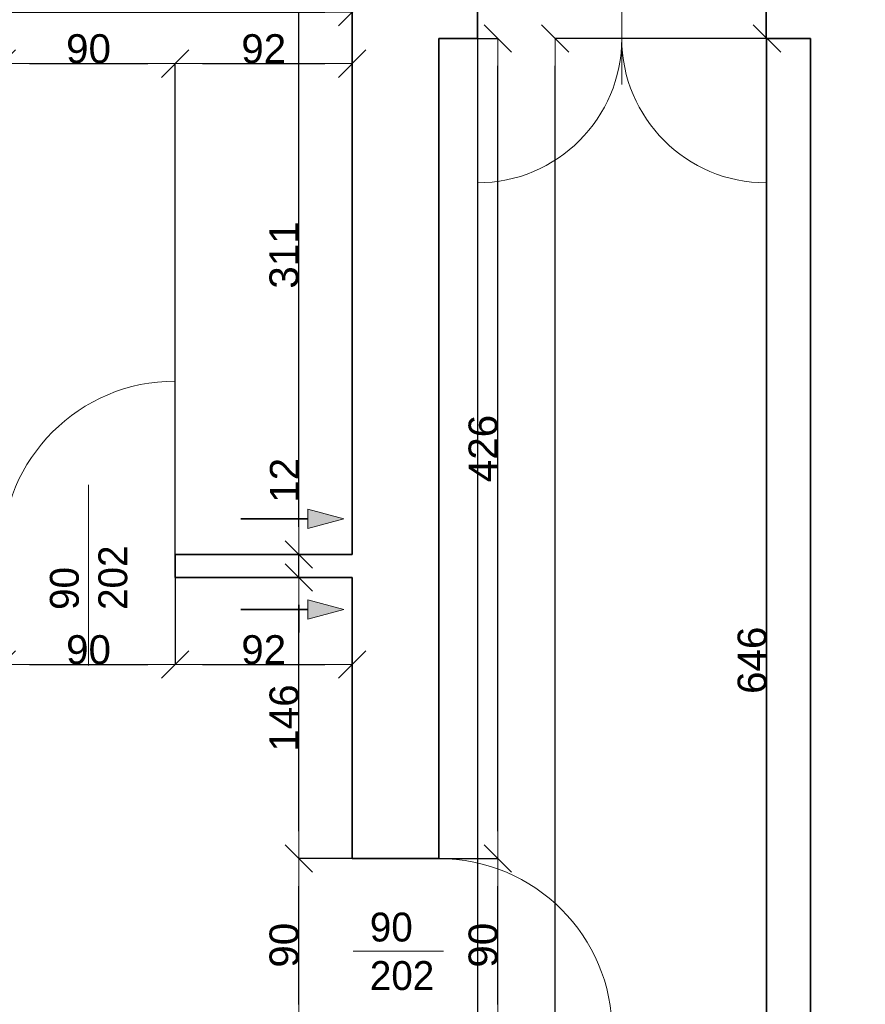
# Model space of a CAD drawing. Header units: metres. Extents: x 7506757 to 756746378, y 5735207 to 582114514.
# Tile 176 of 256: x 7530626 to 7535018, y 5899999 to 5905113. Entities that reach past the tile are written whole.
import ezdxf

# ---------------------------------------------------------------- set-up
doc = ezdxf.new("R2010")
doc.units = ezdxf.units.M
doc.header["$MEASUREMENT"] = 0
doc.header["$PDMODE"] = 2
doc.layers.get('0').update_dxf_attribs({"color": 250, "linetype": 'CONTINUOUS', "lineweight": 100, "plot": 0})
doc.layers.get('Defpoints').update_dxf_attribs({"linetype": 'CONTINUOUS'})
for name, color, linetype, lineweight in [('ELEKTRYKA141', 7, 'CONTINUOUS', 0), ('M_OCIANA1', 7, 'CONTINUOUS', 13), ('M_OCIANA6', 5, 'CONTINUOUS', 35), ('M_OPISY141', 7, 'CONTINUOUS', 0), ('opis1', 7, 'CONTINUOUS', 13)]:
    doc.layers.add(name, color=color, linetype=linetype, lineweight=lineweight)
doc.layers.add('M_OCIANA', color=7, linetype='CONTINUOUS')
doc.layers.add('PWYMIAR', color=7, linetype='CONTINUOUS')
doc.styles.add('GENERATED_STYLE_1', font='arial.ttf')
doc.styles.add('GENERATED_STYLE_2', font='txt')
doc.dimstyles.new('GENERATED_STYLE__1', dxfattribs={"dimtxt": 150, "dimasz": 142.5, "dimexe": 0.18, "dimexo": 0, "dimgap": 0.09, "dimtad": 1, "dimdec": 0, "dimlfac": 0.1, "dimzin": 0, "dimdsep": 46, "dimtxsty": 'GENERATED_STYLE_1', "dimblk": 'ARROWHEAD_6', "dimblk1": 'ARROWHEAD_6', "dimblk2": 'ARROWHEAD_6', "dimcen": 0.09, "dimclrd": 251, "dimclre": 251, "dimclrt": 7, "dimazin": 0, "dimtfac": 1, "dimtdec": 4, "dimtmove": 0, "dimatfit": 3, "dimfxl": 0, "dimtolj": 1, "dimtzin": 0, "dimarcsym": 0})
doc.dimstyles.new('GENERATED_STYLE__2', dxfattribs={"dimtxt": 150, "dimasz": 142.5, "dimexe": 0.18, "dimexo": 0, "dimgap": 0.09, "dimtad": 1, "dimtih": 1, "dimtoh": 1, "dimdec": 0, "dimlfac": 0.1, "dimzin": 0, "dimdsep": 46, "dimtxsty": 'GENERATED_STYLE_1', "dimblk": 'ARROWHEAD_6', "dimblk1": 'ARROWHEAD_6', "dimblk2": 'ARROWHEAD_6', "dimcen": 0.09, "dimclrd": 251, "dimclre": 251, "dimclrt": 7, "dimazin": 0, "dimtfac": 1, "dimtdec": 4, "dimtmove": 0, "dimatfit": 3, "dimfxl": 0, "dimtolj": 1, "dimtzin": 0, "dimarcsym": 0})

# ---------------------------------------------------------------- blocks, each defined once
blk = doc.blocks.new('Linia_96', base_point=(590645.9, 351069.9))
at = {"layer": 'M_OCIANA1', "linetype": 'Continuous'}
blk.add_hatch(color=256, dxfattribs=at).paths.add_polyline_path([(591181, 351069.9), (590994.4, 351019.9), (590994.4, 351119.9)], flags=0)
for p, q in [((591181, 351069.9), (590994.4, 351119.9)), ((590994.4, 351019.9), (590994.4, 351119.9)), ((591181, 351069.9), (590994.4, 351019.9))]:
    blk.add_line(p, q, dxfattribs=at)
at = {"layer": 'M_OCIANA6', "linetype": 'Continuous'}
blk.add_line((590645.9, 351069.9), (590994.4, 351069.9), dxfattribs=at)
blk = doc.blocks.new('Linia_112', base_point=(590645.9, 351541))
at = {"layer": 'M_OCIANA1', "linetype": 'Continuous'}
blk.add_hatch(color=256, dxfattribs=at).paths.add_polyline_path([(591181, 351541), (590994.4, 351491), (590994.4, 351591)], flags=0)
for p, q in [((591181, 351541), (590994.4, 351591)), ((590994.4, 351491), (590994.4, 351591)), ((591181, 351541), (590994.4, 351491))]:
    blk.add_line(p, q, dxfattribs=at)
at = {"layer": 'M_OCIANA6', "linetype": 'Continuous'}
blk.add_line((590645.9, 351541), (590994.4, 351541), dxfattribs=at)
blk = doc.blocks.new('ARROWHEAD_6')
at = {"color": 0, "linetype": 'Continuous', "lineweight": 0}
for p, q in [((-0.5, -0.5), (0.5, 0.5)), ((0, 0), (-1, 0))]:
    blk.add_line(p, q, dxfattribs=at)
blk = doc.blocks.new('*D5026')
at = {"layer": 'Defpoints', "color": 0, "linetype": 'Continuous', "transparency": 16777216}
for p in [(7531433.4, 5904884.9), (7530533.4, 5902335.6), (7531433.4, 5902335.6)]:
    blk.add_point(p, dxfattribs=at)
at = {"layer": 'PWYMIAR', "color": 251, "linetype": 'Continuous', "lineweight": -2, "transparency": 16777216}
for p, q in [((7530533.4, 5902335.6), (7530533.4, 5904885.1)), ((7530675.9, 5904884.9), (7531290.9, 5904884.9)), ((7531433.4, 5902335.6), (7531433.4, 5904885.1))]:
    blk.add_line(p, q, dxfattribs=at)
at = {"layer": 'PWYMIAR', "color": 251, "linetype": 'Continuous', "lineweight": -2, "transparency": 16777216, "xscale": 142.5, "yscale": 142.5, "zscale": 142.5, "rotation": 180}
blk.add_blockref('ARROWHEAD_6', (7530533.4, 5904884.9), dxfattribs=at)
at = {"layer": 'PWYMIAR', "color": 251, "linetype": 'Continuous', "lineweight": -2, "transparency": 16777216, "xscale": 142.5, "yscale": 142.5, "zscale": 142.5}
blk.add_blockref('ARROWHEAD_6', (7531433.4, 5904884.9), dxfattribs=at)
at = {"layer": 'PWYMIAR', "color": 7, "linetype": 'Continuous', "lineweight": 13, "transparency": 16777216, "insert": (7530983.4, 5904961.6), "char_height": 150, "attachment_point": 5, "style": 'GENERATED_STYLE_1'}
blk.add_mtext('\\A1;90', dxfattribs=at)
blk = doc.blocks.new('*D5027')
at = {"layer": 'Defpoints', "color": 0, "linetype": 'Continuous', "transparency": 16777216}
for p in [(7532353.4, 5904884.9), (7531433.4, 5902335.6), (7532353.4, 5902335.6)]:
    blk.add_point(p, dxfattribs=at)
at = {"layer": 'PWYMIAR', "color": 251, "linetype": 'Continuous', "lineweight": -2, "transparency": 16777216}
for p, q in [((7531433.4, 5902335.6), (7531433.4, 5904885.1)), ((7531575.9, 5904884.9), (7532210.9, 5904884.9)), ((7532353.4, 5902335.6), (7532353.4, 5904885.1))]:
    blk.add_line(p, q, dxfattribs=at)
at = {"layer": 'PWYMIAR', "color": 251, "linetype": 'Continuous', "lineweight": -2, "transparency": 16777216, "xscale": 142.5, "yscale": 142.5, "zscale": 142.5, "rotation": 180}
blk.add_blockref('ARROWHEAD_6', (7531433.4, 5904884.9), dxfattribs=at)
at = {"layer": 'PWYMIAR', "color": 251, "linetype": 'Continuous', "lineweight": -2, "transparency": 16777216, "xscale": 142.5, "yscale": 142.5, "zscale": 142.5}
blk.add_blockref('ARROWHEAD_6', (7532353.4, 5904884.9), dxfattribs=at)
at = {"layer": 'PWYMIAR', "color": 7, "linetype": 'Continuous', "lineweight": 13, "transparency": 16777216, "insert": (7531893.4, 5904961.6), "char_height": 150, "attachment_point": 5, "style": 'GENERATED_STYLE_1'}
blk.add_mtext('\\A1;92', dxfattribs=at)
blk = doc.blocks.new('*D5037')
at = {"layer": 'Defpoints', "color": 0, "linetype": 'Continuous', "transparency": 16777216}
for p in [(7532076.1, 5900755.6), (7532353.4, 5900755.6), (7532353.4, 5899855.6)]:
    blk.add_point(p, dxfattribs=at)
at = {"layer": 'PWYMIAR', "color": 251, "linetype": 'Continuous', "lineweight": -2, "transparency": 16777216}
for p, q in [((7532353.4, 5900755.6), (7532075.9, 5900755.6)), ((7532076.1, 5899998.1), (7532076.1, 5900613.1)), ((7532353.4, 5899855.6), (7532075.9, 5899855.6))]:
    blk.add_line(p, q, dxfattribs=at)
at = {"layer": 'PWYMIAR', "color": 251, "linetype": 'Continuous', "lineweight": -2, "transparency": 16777216, "xscale": 142.5, "yscale": 142.5, "zscale": 142.5}
for p, rotation in [((7532076.1, 5900755.6), 90), ((7532076.1, 5899855.6), 270)]:
    blk.add_blockref('ARROWHEAD_6', p, dxfattribs=dict(at, rotation=rotation))
at = {"layer": 'PWYMIAR', "color": 7, "linetype": 'Continuous', "lineweight": 13, "transparency": 16777216, "insert": (7531999.4, 5900305.6), "char_height": 150, "attachment_point": 5, "rotation": 90, "style": 'GENERATED_STYLE_1'}
blk.add_mtext('\\A1;90', dxfattribs=at)
blk = doc.blocks.new('*D5038')
at = {"layer": 'Defpoints', "color": 0, "linetype": 'Continuous', "transparency": 16777216}
for p in [(7532076.1, 5902215.6), (7532353.4, 5902215.6), (7532353.4, 5900755.6)]:
    blk.add_point(p, dxfattribs=at)
at = {"layer": 'PWYMIAR', "color": 251, "linetype": 'Continuous', "lineweight": -2, "transparency": 16777216}
for p, q in [((7532353.4, 5902215.6), (7532075.9, 5902215.6)), ((7532076.1, 5900898.1), (7532076.1, 5902073.1)), ((7532353.4, 5900755.6), (7532075.9, 5900755.6))]:
    blk.add_line(p, q, dxfattribs=at)
at = {"layer": 'PWYMIAR', "color": 251, "linetype": 'Continuous', "lineweight": -2, "transparency": 16777216, "xscale": 142.5, "yscale": 142.5, "zscale": 142.5}
for p, rotation in [((7532076.1, 5902215.6), 90), ((7532076.1, 5900755.6), 270)]:
    blk.add_blockref('ARROWHEAD_6', p, dxfattribs=dict(at, rotation=rotation))
at = {"layer": 'PWYMIAR', "color": 7, "linetype": 'Continuous', "lineweight": 13, "transparency": 16777216, "insert": (7531999.4, 5901485.6), "char_height": 150, "attachment_point": 5, "rotation": 90, "style": 'GENERATED_STYLE_1'}
blk.add_mtext('\\A1;146', dxfattribs=at)
blk = doc.blocks.new('*D5039')
at = {"layer": 'Defpoints', "color": 0, "linetype": 'Continuous', "transparency": 16777216}
for p in [(7532076.1, 5902335.6), (7532353.4, 5902335.6), (7532353.4, 5902215.6)]:
    blk.add_point(p, dxfattribs=at)
at = {"layer": 'PWYMIAR', "color": 251, "linetype": 'Continuous', "lineweight": -2, "transparency": 16777216}
for p, q in [((7532076.1, 5902478.1), (7532076.1, 5902820)), ((7532353.4, 5902335.6), (7532075.9, 5902335.6)), ((7532076.1, 5902215.6), (7532076.1, 5902335.6)), ((7532353.4, 5902215.6), (7532075.9, 5902215.6)), ((7532076.1, 5902073.1), (7532076.1, 5901930.6))]:
    blk.add_line(p, q, dxfattribs=at)
at = {"layer": 'PWYMIAR', "color": 251, "linetype": 'Continuous', "lineweight": -2, "transparency": 16777216, "xscale": 142.5, "yscale": 142.5, "zscale": 142.5}
for p, rotation in [((7532076.1, 5902335.6), 270), ((7532076.1, 5902215.6), 90)]:
    blk.add_blockref('ARROWHEAD_6', p, dxfattribs=dict(at, rotation=rotation))
at = {"layer": 'PWYMIAR', "color": 7, "linetype": 'Continuous', "lineweight": 13, "transparency": 16777216, "insert": (7532000.7, 5902720.3), "char_height": 150, "attachment_point": 5, "rotation": 90, "style": 'GENERATED_STYLE_1'}
blk.add_mtext('\\A1;12', dxfattribs=at)
blk = doc.blocks.new('*D5040')
at = {"layer": 'Defpoints', "color": 0, "linetype": 'Continuous', "transparency": 16777216}
for p in [(7532076.1, 5905445.6), (7532353.4, 5905445.6), (7532353.4, 5902335.6)]:
    blk.add_point(p, dxfattribs=at)
at = {"layer": 'PWYMIAR', "color": 251, "linetype": 'Continuous', "lineweight": -2, "transparency": 16777216}
for p, q in [((7532353.4, 5905445.6), (7532075.9, 5905445.6)), ((7532076.1, 5902478.1), (7532076.1, 5905303.1)), ((7532353.4, 5902335.6), (7532075.9, 5902335.6))]:
    blk.add_line(p, q, dxfattribs=at)
at = {"layer": 'PWYMIAR', "color": 251, "linetype": 'Continuous', "lineweight": -2, "transparency": 16777216, "xscale": 142.5, "yscale": 142.5, "zscale": 142.5}
for p, rotation in [((7532076.1, 5905445.6), 90), ((7532076.1, 5902335.6), 270)]:
    blk.add_blockref('ARROWHEAD_6', p, dxfattribs=dict(at, rotation=rotation))
at = {"layer": 'PWYMIAR', "color": 7, "linetype": 'Continuous', "lineweight": 13, "transparency": 16777216, "insert": (7531999.3, 5903890.6), "char_height": 150, "attachment_point": 5, "rotation": 90, "style": 'GENERATED_STYLE_1'}
blk.add_mtext('\\A1;311', dxfattribs=at)
blk = doc.blocks.new('*D5058')
at = {"layer": 'Defpoints', "color": 0, "linetype": 'Continuous', "transparency": 16777216}
for p in [(7527063.4, 5905445.6), (7532353.4, 5905445.6), (7532353.4, 5905151.6)]:
    blk.add_point(p, dxfattribs=at)
at = {"layer": 'PWYMIAR', "color": 251, "linetype": 'Continuous', "lineweight": -2, "transparency": 16777216}
for p, q in [((7527063.4, 5905445.6), (7527063.4, 5905151.4)), ((7532353.4, 5905445.6), (7532353.4, 5905151.4)), ((7527205.9, 5905151.6), (7532210.9, 5905151.6))]:
    blk.add_line(p, q, dxfattribs=at)
at = {"layer": 'PWYMIAR', "color": 251, "linetype": 'Continuous', "lineweight": -2, "transparency": 16777216, "xscale": 142.5, "yscale": 142.5, "zscale": 142.5, "rotation": 180}
blk.add_blockref('ARROWHEAD_6', (7527063.4, 5905151.6), dxfattribs=at)
at = {"layer": 'PWYMIAR', "color": 251, "linetype": 'Continuous', "lineweight": -2, "transparency": 16777216, "xscale": 142.5, "yscale": 142.5, "zscale": 142.5}
blk.add_blockref('ARROWHEAD_6', (7532353.4, 5905151.6), dxfattribs=at)
at = {"layer": 'PWYMIAR', "color": 7, "linetype": 'Continuous', "lineweight": 13, "transparency": 16777216, "insert": (7529708.4, 5905228.3), "char_height": 150, "attachment_point": 5, "style": 'GENERATED_STYLE_1'}
blk.add_mtext('\\A1;529', dxfattribs=at)
blk = doc.blocks.new('*D5179')
at = {"layer": 'Defpoints', "color": 0, "linetype": 'Continuous', "transparency": 16777216}
for p in [(7533003.4, 5905015.6), (7533003.4, 5898011), (7532803.4, 5896938.9)]:
    blk.add_point(p, dxfattribs=at)
at = {"layer": 'PWYMIAR', "color": 251, "linetype": 'Continuous', "lineweight": -2, "transparency": 16777216}
for p, q in [((7533003.4, 5905015.6), (7533003.4, 5898010.8)), ((7532660.9, 5898011), (7532518.4, 5898011)), ((7532803.4, 5896938.9), (7532803.4, 5898011.2)), ((7532803.4, 5898011), (7533003.4, 5898011)), ((7533145.9, 5898011), (7533505.5, 5898011))]:
    blk.add_line(p, q, dxfattribs=at)
at = {"layer": 'PWYMIAR', "color": 251, "linetype": 'Continuous', "lineweight": -2, "transparency": 16777216, "xscale": 142.5, "yscale": 142.5, "zscale": 142.5}
blk.add_blockref('ARROWHEAD_6', (7532803.4, 5898011), dxfattribs=at)
at = {"layer": 'PWYMIAR', "color": 251, "linetype": 'Continuous', "lineweight": -2, "transparency": 16777216, "xscale": 142.5, "yscale": 142.5, "zscale": 142.5, "rotation": 180}
blk.add_blockref('ARROWHEAD_6', (7533003.4, 5898011), dxfattribs=at)
at = {"layer": 'PWYMIAR', "color": 7, "linetype": 'Continuous', "lineweight": 13, "transparency": 16777216, "insert": (7533396.9, 5898087.7), "char_height": 150, "attachment_point": 5, "style": 'GENERATED_STYLE_1'}
blk.add_mtext('\\A1;20', dxfattribs=at)
blk = doc.blocks.new('*D5180')
at = {"layer": 'Defpoints', "color": 0, "linetype": 'Continuous', "transparency": 16777216}
for p in [(7533003.4, 5905015.6), (7534503.4, 5905015.6), (7534503.4, 5898011)]:
    blk.add_point(p, dxfattribs=at)
at = {"layer": 'PWYMIAR', "color": 251, "linetype": 'Continuous', "lineweight": -2, "transparency": 16777216}
for p, q in [((7533003.4, 5905015.6), (7533003.4, 5898010.8)), ((7534503.4, 5905015.6), (7534503.4, 5898010.8)), ((7533145.9, 5898011), (7534360.9, 5898011))]:
    blk.add_line(p, q, dxfattribs=at)
at = {"layer": 'PWYMIAR', "color": 251, "linetype": 'Continuous', "lineweight": -2, "transparency": 16777216, "xscale": 142.5, "yscale": 142.5, "zscale": 142.5, "rotation": 180}
blk.add_blockref('ARROWHEAD_6', (7533003.4, 5898011), dxfattribs=at)
at = {"layer": 'PWYMIAR', "color": 251, "linetype": 'Continuous', "lineweight": -2, "transparency": 16777216, "xscale": 142.5, "yscale": 142.5, "zscale": 142.5}
blk.add_blockref('ARROWHEAD_6', (7534503.4, 5898011), dxfattribs=at)
at = {"layer": 'PWYMIAR', "color": 7, "linetype": 'Continuous', "lineweight": 13, "transparency": 16777216, "insert": (7533753.4, 5898087.7), "char_height": 150, "attachment_point": 5, "style": 'GENERATED_STYLE_1'}
blk.add_mtext('\\A1;150', dxfattribs=at)
blk = doc.blocks.new('*D5181')
at = {"layer": 'Defpoints', "color": 0, "linetype": 'Continuous', "transparency": 16777216}
for p in [(7534503.4, 5905015.6), (7534733.4, 5898555.6), (7534733.4, 5898011)]:
    blk.add_point(p, dxfattribs=at)
at = {"layer": 'PWYMIAR', "color": 251, "linetype": 'Continuous', "lineweight": -2, "transparency": 16777216}
for p, q in [((7534503.4, 5905015.6), (7534503.4, 5898010.8)), ((7534733.4, 5898555.6), (7534733.4, 5898010.8)), ((7534360.9, 5898011), (7534218.4, 5898011)), ((7534503.4, 5898011), (7534733.4, 5898011)), ((7534875.9, 5898011), (7535018.4, 5898011))]:
    blk.add_line(p, q, dxfattribs=at)
at = {"layer": 'PWYMIAR', "color": 251, "linetype": 'Continuous', "lineweight": -2, "transparency": 16777216, "xscale": 142.5, "yscale": 142.5, "zscale": 142.5}
blk.add_blockref('ARROWHEAD_6', (7534503.4, 5898011), dxfattribs=at)
at = {"layer": 'PWYMIAR', "color": 251, "linetype": 'Continuous', "lineweight": -2, "transparency": 16777216, "xscale": 142.5, "yscale": 142.5, "zscale": 142.5, "rotation": 180}
blk.add_blockref('ARROWHEAD_6', (7534733.4, 5898011), dxfattribs=at)
at = {"layer": 'PWYMIAR', "color": 7, "linetype": 'Continuous', "lineweight": 13, "transparency": 16777216, "insert": (7534618.4, 5898087.7), "char_height": 150, "attachment_point": 5, "style": 'GENERATED_STYLE_1'}
blk.add_mtext('\\A1;23', dxfattribs=at)
blk = doc.blocks.new('*D5207')
at = {"layer": 'Defpoints', "color": 0, "linetype": 'Continuous', "transparency": 16777216}
for p in [(7532803.4, 5900755.6), (7533110, 5900755.6), (7532803.4, 5899855.6)]:
    blk.add_point(p, dxfattribs=at)
at = {"layer": 'PWYMIAR', "color": 251, "linetype": 'Continuous', "lineweight": -2, "transparency": 16777216}
for p, q in [((7532803.4, 5900755.6), (7533110.2, 5900755.6)), ((7533110, 5899998.1), (7533110, 5900613.1)), ((7532803.4, 5899855.6), (7533110.2, 5899855.6))]:
    blk.add_line(p, q, dxfattribs=at)
at = {"layer": 'PWYMIAR', "color": 251, "linetype": 'Continuous', "lineweight": -2, "transparency": 16777216, "xscale": 142.5, "yscale": 142.5, "zscale": 142.5}
for p, rotation in [((7533110, 5900755.6), 90), ((7533110, 5899855.6), 270)]:
    blk.add_blockref('ARROWHEAD_6', p, dxfattribs=dict(at, rotation=rotation))
at = {"layer": 'PWYMIAR', "color": 7, "linetype": 'Continuous', "lineweight": 13, "transparency": 16777216, "insert": (7533033.4, 5900305.6), "char_height": 150, "attachment_point": 5, "rotation": 90, "style": 'GENERATED_STYLE_1'}
blk.add_mtext('\\A1;90', dxfattribs=at)
blk = doc.blocks.new('*D5208')
at = {"layer": 'Defpoints', "color": 0, "linetype": 'Continuous', "transparency": 16777216}
for p in [(7532803.4, 5905015.6), (7533110, 5905015.6), (7532803.4, 5900755.6)]:
    blk.add_point(p, dxfattribs=at)
at = {"layer": 'PWYMIAR', "color": 251, "linetype": 'Continuous', "lineweight": -2, "transparency": 16777216}
for p, q in [((7532803.4, 5905015.6), (7533110.2, 5905015.6)), ((7533110, 5900898.1), (7533110, 5904873.1)), ((7532803.4, 5900755.6), (7533110.2, 5900755.6))]:
    blk.add_line(p, q, dxfattribs=at)
at = {"layer": 'PWYMIAR', "color": 251, "linetype": 'Continuous', "lineweight": -2, "transparency": 16777216, "xscale": 142.5, "yscale": 142.5, "zscale": 142.5}
for p, rotation in [((7533110, 5905015.6), 90), ((7533110, 5900755.6), 270)]:
    blk.add_blockref('ARROWHEAD_6', p, dxfattribs=dict(at, rotation=rotation))
at = {"layer": 'PWYMIAR', "color": 7, "linetype": 'Continuous', "lineweight": 13, "transparency": 16777216, "insert": (7533033.4, 5902885.6), "char_height": 150, "attachment_point": 5, "rotation": 90, "style": 'GENERATED_STYLE_1'}
blk.add_mtext('\\A1;426', dxfattribs=at)
blk = doc.blocks.new('*D5209')
at = {"layer": 'Defpoints', "color": 0, "linetype": 'Continuous', "transparency": 16777216}
for p in [(7533406.8, 5905015.6), (7534733.4, 5905015.6), (7534733.4, 5892565.6)]:
    blk.add_point(p, dxfattribs=at)
at = {"layer": 'PWYMIAR', "color": 251, "linetype": 'Continuous', "lineweight": -2, "transparency": 16777216}
for p, q in [((7534733.4, 5905015.6), (7533406.7, 5905015.6)), ((7533406.8, 5892708.1), (7533406.8, 5904873.1)), ((7534733.4, 5892565.6), (7533406.7, 5892565.6))]:
    blk.add_line(p, q, dxfattribs=at)
at = {"layer": 'PWYMIAR', "color": 251, "linetype": 'Continuous', "lineweight": -2, "transparency": 16777216, "xscale": 142.5, "yscale": 142.5, "zscale": 142.5}
for p, rotation in [((7533406.8, 5905015.6), 90), ((7533406.8, 5892565.6), 270)]:
    blk.add_blockref('ARROWHEAD_6', p, dxfattribs=dict(at, rotation=rotation))
at = {"layer": 'PWYMIAR', "color": 7, "linetype": 'Continuous', "lineweight": 13, "transparency": 16777216, "insert": (7533330.2, 5898790.6), "char_height": 150, "attachment_point": 5, "rotation": 90, "style": 'GENERATED_STYLE_1'}
blk.add_mtext('\\A1;1245', dxfattribs=at)
blk = doc.blocks.new('*D5212')
at = {"layer": 'Defpoints', "color": 0, "linetype": 'Continuous', "transparency": 16777216}
for p in [(7534507.6, 5905015.6), (7534733.4, 5905015.6), (7534733.4, 5898555.6)]:
    blk.add_point(p, dxfattribs=at)
at = {"layer": 'PWYMIAR', "color": 251, "linetype": 'Continuous', "lineweight": -2, "transparency": 16777216}
for p, q in [((7534733.4, 5905015.6), (7534507.5, 5905015.6)), ((7534507.6, 5898698.1), (7534507.6, 5904873.1)), ((7534733.4, 5898555.6), (7534507.5, 5898555.6))]:
    blk.add_line(p, q, dxfattribs=at)
at = {"layer": 'PWYMIAR', "color": 251, "linetype": 'Continuous', "lineweight": -2, "transparency": 16777216, "xscale": 142.5, "yscale": 142.5, "zscale": 142.5}
for p, rotation in [((7534507.6, 5905015.6), 90), ((7534507.6, 5898555.6), 270)]:
    blk.add_blockref('ARROWHEAD_6', p, dxfattribs=dict(at, rotation=rotation))
at = {"layer": 'PWYMIAR', "color": 7, "linetype": 'Continuous', "lineweight": 13, "transparency": 16777216, "insert": (7534431, 5901785.6), "char_height": 150, "attachment_point": 5, "rotation": 90, "style": 'GENERATED_STYLE_1'}
blk.add_mtext('\\A1;646', dxfattribs=at)
blk = doc.blocks.new('*D5225')
at = {"layer": 'Defpoints', "color": 0, "linetype": 'Continuous', "transparency": 16777216}
for p in [(7530533.4, 5902215.6), (7531433.4, 5902215.6), (7531433.4, 5901763.2)]:
    blk.add_point(p, dxfattribs=at)
at = {"layer": 'PWYMIAR', "color": 251, "linetype": 'Continuous', "lineweight": -2, "transparency": 16777216}
for p, q in [((7530533.4, 5902215.6), (7530533.4, 5901763)), ((7531433.4, 5902215.6), (7531433.4, 5901763)), ((7530675.9, 5901763.2), (7531290.9, 5901763.2))]:
    blk.add_line(p, q, dxfattribs=at)
at = {"layer": 'PWYMIAR', "color": 251, "linetype": 'Continuous', "lineweight": -2, "transparency": 16777216, "xscale": 142.5, "yscale": 142.5, "zscale": 142.5, "rotation": 180}
blk.add_blockref('ARROWHEAD_6', (7530533.4, 5901763.2), dxfattribs=at)
at = {"layer": 'PWYMIAR', "color": 251, "linetype": 'Continuous', "lineweight": -2, "transparency": 16777216, "xscale": 142.5, "yscale": 142.5, "zscale": 142.5}
blk.add_blockref('ARROWHEAD_6', (7531433.4, 5901763.2), dxfattribs=at)
at = {"layer": 'PWYMIAR', "color": 7, "linetype": 'Continuous', "lineweight": 13, "transparency": 16777216, "insert": (7530983.4, 5901839.9), "char_height": 150, "attachment_point": 5, "style": 'GENERATED_STYLE_1'}
blk.add_mtext('\\A1;90', dxfattribs=at)
blk = doc.blocks.new('*D5226')
at = {"layer": 'Defpoints', "color": 0, "linetype": 'Continuous', "transparency": 16777216}
for p in [(7531433.4, 5902215.6), (7532353.4, 5902215.6), (7532353.4, 5901763.2)]:
    blk.add_point(p, dxfattribs=at)
at = {"layer": 'PWYMIAR', "color": 251, "linetype": 'Continuous', "lineweight": -2, "transparency": 16777216}
for p, q in [((7531433.4, 5902215.6), (7531433.4, 5901763)), ((7532353.4, 5902215.6), (7532353.4, 5901763)), ((7531575.9, 5901763.2), (7532210.9, 5901763.2))]:
    blk.add_line(p, q, dxfattribs=at)
at = {"layer": 'PWYMIAR', "color": 251, "linetype": 'Continuous', "lineweight": -2, "transparency": 16777216, "xscale": 142.5, "yscale": 142.5, "zscale": 142.5, "rotation": 180}
blk.add_blockref('ARROWHEAD_6', (7531433.4, 5901763.2), dxfattribs=at)
at = {"layer": 'PWYMIAR', "color": 251, "linetype": 'Continuous', "lineweight": -2, "transparency": 16777216, "xscale": 142.5, "yscale": 142.5, "zscale": 142.5}
blk.add_blockref('ARROWHEAD_6', (7532353.4, 5901763.2), dxfattribs=at)
at = {"layer": 'PWYMIAR', "color": 7, "linetype": 'Continuous', "lineweight": 13, "transparency": 16777216, "insert": (7531893.4, 5901839.9), "char_height": 150, "attachment_point": 5, "style": 'GENERATED_STYLE_1'}
blk.add_mtext('\\A1;92', dxfattribs=at)

msp = doc.modelspace()

# ---------------------------------------------------------------- linework, layer by layer
at = {"layer": 'ELEKTRYKA141', "linetype": 'Continuous'}
for p, q in [((7533003.4, 5905015.6), (7533003.4, 5904265.6)), ((7534503.4, 5905015.6), (7534503.4, 5904265.6)), ((7531433.4, 5902335.6), (7531433.4, 5903235.6))]:
    msp.add_line(p, q, dxfattribs=at)
for centre, radius, start, end in [((7533003.4, 5905015.6), 750, 270, 0), ((7534503.4, 5905015.6), 750, 180, 270), ((7531433.4, 5902335.6), 900, 90, 180), ((7532803.4, 5899855.6), 900, 0, 90)]:
    msp.add_arc(centre, radius, start, end, dxfattribs=at)
at = {"layer": 'M_OCIANA6', "linetype": 'Continuous'}
for p, q in [((7533003.4, 5905015.6), (7533003.4, 5905635.6)), ((7534503.4, 5905015.6), (7534503.4, 5905635.6)), ((7532353.4, 5902335.6), (7532353.4, 5905445.6)), ((7532803.4, 5900755.6), (7532803.4, 5905015.6)), ((7532803.4, 5905015.6), (7533003.4, 5905015.6)), ((7534503.4, 5905015.6), (7534733.4, 5905015.6)), ((7534733.4, 5898555.6), (7534733.4, 5905015.6)), ((7531433.4, 5902215.6), (7531433.4, 5902335.6)), ((7531433.4, 5902335.6), (7532353.4, 5902335.6)), ((7531433.4, 5902215.6), (7532353.4, 5902215.6)), ((7532353.4, 5900755.6), (7532353.4, 5902215.6)), ((7532353.4, 5900755.6), (7532803.4, 5900755.6))]:
    msp.add_line(p, q, dxfattribs=at)
at = {"layer": 'M_OPISY141', "linetype": 'Continuous'}
for p, q in [((7533753.4, 5905715.3), (7533753.4, 5904777.3)), ((7530983.4, 5902696.6), (7530983.4, 5901758.6)), ((7532358.2, 5900274.3), (7532827.2, 5900274.3))]:
    msp.add_line(p, q, dxfattribs=at)

# ---------------------------------------------------------------- block references
at = {"layer": 'M_OCIANA', "color": 5, "linetype": 'Continuous', "lineweight": 35}
for name, p in [('Linia_112', (7531774.5, 5902520.1)), ('Linia_96', (7531774.5, 5902049.1))]:
    msp.add_blockref(name, p, dxfattribs=at)

# ---------------------------------------------------------------- texts
at = {"layer": 'opis1', "linetype": 'Continuous', "insert": (7530782.6, 5902047.2), "char_height": 150, "width": 563.056, "attachment_point": 1, "rotation": 90, "line_spacing_factor": 1.007581, "style": 'GENERATED_STYLE_2'}
msp.add_mtext('{90\\P202}', dxfattribs=at)
at = {"layer": 'opis1', "linetype": 'Continuous', "insert": (7532444.6, 5900475), "char_height": 150, "width": 563.056, "attachment_point": 1, "line_spacing_factor": 1.007581, "style": 'GENERATED_STYLE_2'}
msp.add_mtext('{90\\P202}', dxfattribs=at)

# ---------------------------------------------------------------- dimensions: what is measured, and where the dimension line sits
at = {"layer": 'PWYMIAR', "color": 251, "linetype": 'Continuous', "lineweight": 13}
for base, p1, p2, picture, middle in [((7532076.1, 5905445.6), (7532353.4, 5902335.6), (7532353.4, 5905445.6), '*D5040', (7531999.3, 5903890.6)), ((7533110, 5905015.6), (7532803.4, 5900755.6), (7532803.4, 5905015.6), '*D5208', (7533033.4, 5902885.6)), ((7533406.8, 5905015.6), (7534733.4, 5892565.6), (7534733.4, 5905015.6), '*D5209', (7533330.2, 5898790.6)), ((7534507.6, 5905015.6), (7534733.4, 5898555.6), (7534733.4, 5905015.6), '*D5212', (7534431, 5901785.6)), ((7532076.1, 5902335.6), (7532353.4, 5902215.6), (7532353.4, 5902335.6), '*D5039', (7532000.7, 5902720.3)), ((7532076.1, 5902215.6), (7532353.4, 5900755.6), (7532353.4, 5902215.6), '*D5038', (7531999.4, 5901485.6)), ((7532076.1, 5900755.6), (7532353.4, 5899855.6), (7532353.4, 5900755.6), '*D5037', (7531999.4, 5900305.6)), ((7533110, 5900755.6), (7532803.4, 5899855.6), (7532803.4, 5900755.6), '*D5207', (7533033.4, 5900305.6))]:
    dim = msp.add_linear_dim(base=base, p1=p1, p2=p2, angle=90, dimstyle='GENERATED_STYLE__1', dxfattribs=at)
    dim.commit()
    dim.dimension.update_dxf_attribs({"geometry": picture, "text_midpoint": middle})
for base, p1, p2, picture, middle in [((7532353.4, 5905151.6), (7527063.4, 5905445.6), (7532353.4, 5905445.6), '*D5058', (7529708.4, 5905228.3)), ((7531433.4, 5904884.9), (7530533.4, 5902335.6), (7531433.4, 5902335.6), '*D5026', (7530983.4, 5904961.6)), ((7532353.4, 5904884.9), (7531433.4, 5902335.6), (7532353.4, 5902335.6), '*D5027', (7531893.4, 5904961.6)), ((7533003.4, 5898011), (7532803.4, 5896938.9), (7533003.4, 5905015.6), '*D5179', (7533396.9, 5898087.7)), ((7534503.4, 5898011), (7533003.4, 5905015.6), (7534503.4, 5905015.6), '*D5180', (7533753.4, 5898087.7)), ((7534733.4, 5898011), (7534503.4, 5905015.6), (7534733.4, 5898555.6), '*D5181', (7534618.4, 5898087.7)), ((7531433.4, 5901763.2), (7530533.4, 5902215.6), (7531433.4, 5902215.6), '*D5225', (7530983.4, 5901839.9)), ((7532353.4, 5901763.2), (7531433.4, 5902215.6), (7532353.4, 5902215.6), '*D5226', (7531893.4, 5901839.9))]:
    dim = msp.add_linear_dim(base=base, p1=p1, p2=p2, dimstyle='GENERATED_STYLE__2', dxfattribs=at)
    dim.commit()
    dim.dimension.update_dxf_attribs({"geometry": picture, "text_midpoint": middle})

doc.saveas('drawing.dxf')
